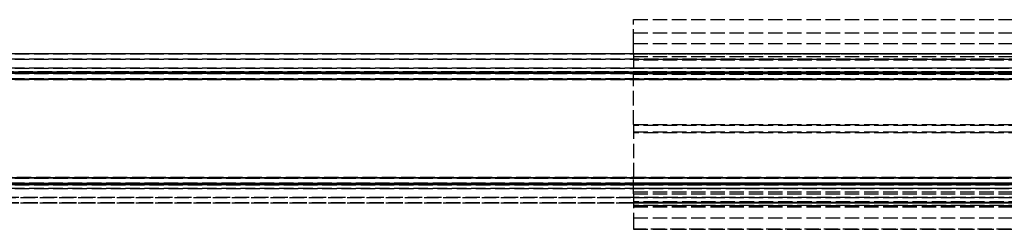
# Model space of a CAD drawing. Header units: millimetres. Extents: x -205 to 205, y -116 to 0.
# Tile 6 of 9: x 0 to 102, y -51 to -29. Entities that reach past the tile are written whole.
import ezdxf

# ---------------------------------------------------------------- set-up
doc = ezdxf.new("R2010")
doc.units = ezdxf.units.MM
doc.header["$LTSCALE"] = 10
doc.linetypes.add('ALLCAD_Strich', pattern=[0.2, 0.15, -0.05])
doc.layers.add('BESCH_KONT_sich_schn_ansi_2d', color=40, linetype='Continuous')

msp = doc.modelspace()

# ---------------------------------------------------------------- linework, layer by layer
at = {"layer": 'BESCH_KONT_sich_schn_ansi_2d', "linetype": 'ALLCAD_Strich', "extrusion": (0, 1, -2.22045e-16)}
for p, q in [((63.9, -28.91), (171.2, -28.91)), ((63.9, -31.41), (63.9, -28.91)), ((63.9, -30.27), (172.45, -30.27)), ((63.9, -31.41), (171.2, -31.41)), ((63.9, -32.47), (63.9, -31.41)), ((172.5, -32.47), (-172.5, -32.47)), ((-172.5, -32.47), (172.5, -32.47)), ((171.2, -32.47), (-171.2, -32.47)), ((171.2, -32.47), (-171.2, -32.47)), ((63.9, -32.47), (63.9, -34.36)), ((171.2, -32.47), (63.9, -32.47)), ((63.9, -32.47), (172.45, -32.47)), ((63.9, -32.77), (172.45, -32.77)), ((63.9, -32.77), (172.45, -32.77)), ((172.5, -33.04), (-172.5, -33.04)), ((-172.5, -33.04), (172.5, -33.04)), ((63.9, -33.04), (172.45, -33.04)), ((172.45, -33.13), (63.9, -33.13)), ((172.5, -33.97), (-172.5, -33.97)), ((172.5, -33.97), (-172.5, -33.97)), ((-172.5, -33.97), (172.5, -33.97)), ((172.5, -33.97), (-172.5, -33.97)), ((172.5, -34.44), (-172.5, -34.44)), ((-172.5, -34.44), (172.5, -34.44)), ((172.5, -34.54), (-172.5, -34.54)), ((-172.5, -34.54), (172.5, -34.54)), ((-165.37, -34.36), (165.37, -34.36)), ((165.37, -34.36), (-165.37, -34.36)), ((63.9, -33.94), (172.45, -33.94)), ((63.9, -34.36), (165.37, -34.36)), ((63.9, -39.85), (63.9, -34.36)), ((63.9, -34.57), (172.45, -34.57)), ((63.9, -34.58), (172.45, -34.58)), ((-172.5, -35.07), (172.5, -35.07)), ((172.5, -35.07), (-172.5, -35.07)), ((-172.5, -35.15), (172.5, -35.15)), ((172.5, -35.15), (-172.5, -35.15)), ((63.9, -39.85), (164.63, -39.85)), ((63.9, -39.85), (63.9, -45.35)), ((172.45, -39.93), (63.9, -39.93)), ((63.9, -40.6), (172.45, -40.6)), ((172.45, -40.72), (63.9, -40.72)), ((-172.5, -45.43), (172.5, -45.43)), ((172.5, -45.43), (-172.5, -45.43)), ((172.5, -45.95), (-172.5, -45.95)), ((-172.5, -45.95), (172.5, -45.95)), ((172.5, -46.05), (-172.5, -46.05)), ((-172.5, -46.05), (172.5, -46.05)), ((171.2, -45.35), (-171.2, -45.35)), ((-171.2, -45.35), (171.2, -45.35)), ((63.9, -47.06), (63.9, -45.35)), ((63.9, -45.35), (172.45, -45.35)), ((63.9, -45.92), (172.45, -45.92)), ((172.5, -46.13), (-172.5, -46.13)), ((-172.5, -46.13), (172.5, -46.13)), ((172.5, -46.53), (-172.5, -46.53)), ((172.5, -46.53), (-172.5, -46.53)), ((-172.5, -46.53), (172.5, -46.53)), ((172.5, -46.53), (-172.5, -46.53)), ((63.9, -46.48), (172.45, -46.48)), ((63.9, -46.86), (172.45, -46.86)), ((63.9, -47.06), (63.9, -49.56)), ((63.9, -47.06), (171.2, -47.06)), ((-63.9, -47.45), (63.9, -47.45)), ((63.9, -47.45), (-63.9, -47.45)), ((-63.9, -48.02), (63.9, -48.02)), ((63.9, -48.02), (-63.9, -48.02)), ((63.9, -48.03), (-63.9, -48.03)), ((63.9, -48.03), (-63.9, -48.03)), ((63.9, -47.44), (172.45, -47.44)), ((63.9, -47.45), (172.5, -47.45)), ((172.5, -47.45), (63.9, -47.45)), ((172.45, -47.91), (63.9, -47.91)), ((63.9, -47.95), (172.45, -47.95)), ((63.9, -47.95), (172.45, -47.95)), ((63.9, -48.02), (172.5, -48.02)), ((172.5, -48.02), (63.9, -48.02)), ((172.5, -48.03), (63.9, -48.03)), ((172.5, -48.03), (63.9, -48.03)), ((63.9, -48.27), (172.45, -48.27)), ((63.9, -48.27), (172.45, -48.27)), ((172.45, -48.27), (63.9, -48.27)), ((63.9, -48.42), (172.45, -48.42)), ((63.9, -49.56), (63.9, -50.77)), ((63.9, -49.56), (171.2, -49.56)), ((63.9, -50.77), (63.9, -50.77)), ((63.9, -50.77), (171.2, -50.77)), ((171.2, -50.77), (63.9, -50.77))]:
    msp.add_line(p, q, dxfattribs=at)

doc.saveas('drawing.dxf')
